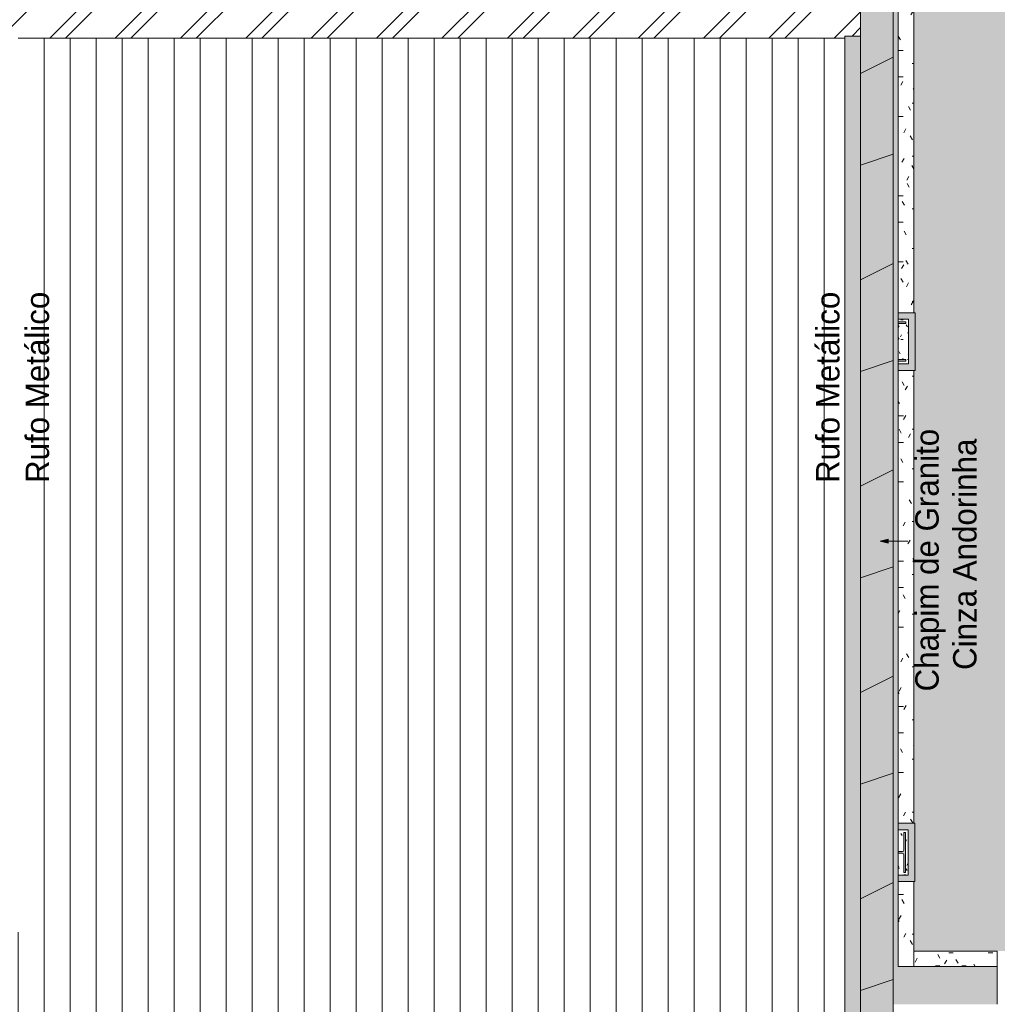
# Model space of a CAD drawing. Header units: millimetres. Extents: x -62808 to 71352, y -27667 to 33271.
# Tile 58 of 71: x 16812 to 24332, y 20673 to 28248. Entities that reach past the tile are written whole.
import ezdxf

# ---------------------------------------------------------------- set-up
doc = ezdxf.new("R2010")
doc.units = ezdxf.units.MM
for name, color, linetype, lineweight in [('A-FLOR', 192, 'Continuous', 18), ('A-FLOR-PATT', 8, 'Continuous', 18), ('A-ROOF', 132, 'Continuous', 9), ('A-ROOF-OTLN', 132, 'Continuous', 9), ('A-ROOF-PATT', 132, 'Continuous', 9), ('A-WALL', 113, 'Continuous', 18), ('A-WALL-PATT', 111, 'Continuous', 18), ('G-ANNO-TEXT', 231, 'Continuous', 9), ('S-COLS', 52, 'Continuous', 9)]:
    doc.layers.add(name, color=color, linetype=linetype, lineweight=lineweight)
doc.styles.add('Century Gothic', font='GOTHIC.TTF', dxfattribs={"height": 180})
pattern_1 = [(0, (0, 0), (812.8, 203.2), [33.528, -576.072, 33.528, -576.072, -3251.2]), (0, (0, 0), (812.8, 203.2), [-1219.2, 33.528, -1185.672, 33.528, -576.072, -1422.4]), (0, (0, 0), (812.8, 203.2), [-3048, 33.528, -372.872, 33.528, -982.472]), (120, (304.8, 101.6), (-582.37636, 602.30545), [33.528, -576.072, 33.528, -576.072, -3251.2]), (120, (304.8, 101.6), (-582.37636, 602.30545), [-1219.2, 33.528, -1185.672, 33.528, -576.072, -1422.4]), (120, (304.8, 101.6), (-582.37636, 602.30545), [-3048, 33.528, -372.872, 33.528, -982.472]), (240, (406.4, 508), (-230.42364, -805.50545), [33.528, -576.072, 33.528, -576.072, -3251.2]), (240, (406.4, 508), (-230.42364, -805.50545), [-1219.2, 33.528, -1185.672, 33.528, -576.072, -1422.4]), (240, (406.4, 508), (-230.42364, -805.50545), [-3048, 33.528, -372.872, 33.528, -982.472])]

# ---------------------------------------------------------------- blocks, each defined once
blk = doc.blocks.new('CHAPIM4 - CHAPIM-5294427-PLANTA DE IMPERMEABILIZAÇÃO - COBERTURA')
at = {"layer": 'A-ROOF-PATT', "lineweight": 5}
h = blk.add_hatch(dxfattribs=at)
h.set_pattern_fill('FP_5', color=31, style=0, pattern_type=2)
h.set_pattern_definition(pattern_1)
h.paths.add_polyline_path([(21220.7, 7726.9), (23530.5, 7726.9), (23530.5, 29831.9), (-58154.5, 29831.9), (-58154.5, 7726.9), (20709.8, 7726.9)])
h.paths.add_polyline_path([(-39065.3, 7976.9), (-57904.5, 7976.9), (-57904.5, 29581.9), (23280.5, 29581.9), (23280.5, 7976.9), (-38554.4, 7976.9)])
h = blk.add_hatch(dxfattribs=at)
h.set_pattern_fill('FP_18', color=31, style=0, pattern_type=2)
h.set_pattern_definition([(216.87, (635, 1587.5), (4762.4943, 3175.0085), [793.75, -7143.75]), (206.565, (1587.5, 1111.25), (-1587.5015, -1587.499), [1774.88, -1774.88]), (198.435, (1587.5, 317.5), (-3174.9975, -1587.503), [1004.024, -4016.092])])
h.paths.add_polyline_path([(21220.7, 7726.9), (23530.5, 7726.9), (23530.5, 29831.9), (-58154.5, 29831.9), (-58154.5, 7726.9), (20709.8, 7726.9)])
h.paths.add_polyline_path([(-39065.3, 7976.9), (-57904.5, 7976.9), (-57904.5, 29581.9), (23280.5, 29581.9), (23280.5, 7976.9), (-38554.4, 7976.9)])
at = {"layer": 'A-ROOF-OTLN', "color": 130, "lineweight": 5}
for p, q in [((23530.5, 29831.9), (23530.5, 7726.9)), ((23280.5, 7976.9), (23280.5, 29581.9))]:
    blk.add_line(p, q, dxfattribs=at)
blk = doc.blocks.new('FX-PNC-PILAR-TP34 - FX-PNC-PILAR-TP01-5759676-PLANTA DE IMPERMEABILIZAÇÃO - COBERTURA')
at = {"layer": 'S-COLS', "lineweight": 5}
h = blk.add_hatch(dxfattribs=at)
h.set_pattern_fill('FP_48', color=256, style=0, pattern_type=2)
h.set_pattern_definition([(270, (-32788.94, 29930.453), (50.8, -203.2), [16.764, -135.636, 16.764, -948.436]), (270, (-32788.94, 29930.453), (50.8, -203.2), [-169.164, -135.636, 16.764, -288.036, -508]), (270, (-32788.94, 29930.453), (50.8, -203.2), [-609.6, 16.764, -135.636, 16.764, -338.836]), (270, (-32788.94, 29930.453), (50.8, -203.2), [-778.764, -84.836, 16.764, -237.236]), (30, (-32763.54, 29854.253), (150.57636, 145.59409), [16.764, -135.636, 16.764, -135.636, -812.8]), (30, (-32763.54, 29854.253), (150.57636, 145.59409), [-304.8, 16.764, -288.036, 16.764, -135.636, -355.6]), (30, (-32763.54, 29854.253), (150.57636, 145.59409), [-762, 16.764, -84.836, 16.764, -237.236]), (150, (-32661.94, 29828.853), (-201.37636, 57.60591), [16.764, -135.636, 16.764, -948.436]), (150, (-32661.94, 29828.853), (-201.37636, 57.60591), [-169.164, -135.636, 16.764, -288.036, -508]), (150, (-32661.94, 29828.853), (-201.37636, 57.60591), [-609.6, 16.764, -135.636, 16.764, -338.836]), (150, (-32661.94, 29828.853), (-201.37636, 57.60591), [-778.764, -84.836, 16.764, -237.236])])
h.paths.add_polyline_path([(-11121.5, 6360), (-11121.5, 6283.5), (-10773.5, 6283.5), (-10773.5, 6360), (-10940.9, 6360), (-10940.5, 6326.3), (-10939.2, 6323.2), (-10934.4, 6318.4), (-10927.8, 6316.6), (-10793.5, 6316.6), (-10793.5, 6303.5), (-11101.5, 6303.5), (-11101.5, 6316.6), (-10967.1, 6316.6), (-10959, 6320), (-10955.8, 6323.2), (-10954, 6329.7), (-10954, 6360), (-10979.4, 6360)])
at = {"layer": 'S-COLS', "color": 130, "lineweight": 5}
for p, q in [((-11101.5, 6303.5), (-11101.5, 6316.6)), ((-11101.5, 6316.6), (-10967.1, 6316.6)), ((-10793.5, 6303.5), (-11101.5, 6303.5)), ((-10954, 6329.7), (-10954, 6360)), ((-10940.9, 6360), (-10940.9, 6329.7)), ((-10927.8, 6316.6), (-10793.5, 6316.6)), ((-10793.5, 6316.6), (-10793.5, 6303.5))]:
    blk.add_line(p, q, dxfattribs=at)
for centre, start, end in [((-10967.1, 6329.7), 270, 0), ((-10927.8, 6329.7), 180, 270)]:
    blk.add_arc(centre, 13.1, start, end, dxfattribs=at)
blk = doc.blocks.new('FX-PNC-PILAR-TP39 - FX-PNC-PILAR-TP01-5759816-PLANTA DE IMPERMEABILIZAÇÃO - COBERTURA')
at = {"layer": 'S-COLS', "lineweight": 5}
h = blk.add_hatch(dxfattribs=at)
h.set_pattern_fill('FP_52', color=256, style=0, pattern_type=2)
h.set_pattern_definition([(180, (12527.956, 32226.58), (-203.2, -50.8), [16.764, -135.636, 16.764, -135.636, -812.8]), (180, (12527.956, 32226.58), (-203.2, -50.8), [-304.8, 16.764, -288.036, 16.764, -135.636, -355.6]), (180, (12527.956, 32226.58), (-203.2, -50.8), [-762, 16.764, -84.836, 16.764, -237.236]), (300, (12451.756, 32201.18), (145.59409, -150.57636), [16.764, -135.636, 16.764, -135.636, -812.8]), (300, (12451.756, 32201.18), (145.59409, -150.57636), [-304.8, 16.764, -288.036, 16.764, -135.636, -355.6]), (300, (12451.756, 32201.18), (145.59409, -150.57636), [-762, 16.764, -84.836, 16.764, -237.236]), (60, (12426.356, 32099.58), (57.60591, 201.37636), [16.764, -135.636, 16.764, -135.636, -812.8]), (60, (12426.356, 32099.58), (57.60591, 201.37636), [-304.8, 16.764, -288.036, 16.764, -135.636, -355.6]), (60, (12426.356, 32099.58), (57.60591, 201.37636), [-762, 16.764, -84.836, 16.764, -237.236])])
h.paths.add_polyline_path([(-11101.5, 6626.5), (-11121.5, 6626.5), (-11121.5, 6283.5), (-11042.5, 6283.5), (-11042.5, 6303.5), (-11101.5, 6303.5), (-11101.5, 6316.6), (-11042.5, 6316.6), (-11042.5, 6593.4), (-11101.5, 6593.4), (-11101.5, 6606.5), (-11042.5, 6606.5), (-11042.5, 6626.5)])
at = {"layer": 'S-COLS', "color": 130, "lineweight": 5}
for p, q in [((-11101.5, 6593.4), (-11101.5, 6606.5)), ((-11101.5, 6606.5), (-11042.5, 6606.5)), ((-11042.5, 6593.4), (-11101.5, 6593.4)), ((-11101.5, 6303.5), (-11101.5, 6316.6)), ((-11101.5, 6316.6), (-11042.5, 6316.6)), ((-11042.5, 6303.5), (-11101.5, 6303.5))]:
    blk.add_line(p, q, dxfattribs=at)
blk = doc.blocks.new('FX_PREENCHIMENTO17 - FX_PREENCHIMENTO-5977124-PLANTA DE IMPERMEABILIZAÇÃO - COBERTURA')
at = {"layer": 'A-WALL-PATT', "lineweight": 5}
h = blk.add_hatch(dxfattribs=at)
h.set_pattern_fill('FP_85', color=31, style=0, pattern_type=2)
h.set_pattern_definition([(180, (36673.14, -4041.52), (-406.4, -101.6), [33.528, -271.272, 33.528, -1896.872]), (180, (36673.14, -4041.52), (-406.4, -101.6), [-338.328, -271.272, 33.528, -576.072, -1016]), (180, (36673.14, -4041.52), (-406.4, -101.6), [-1219.2, 33.528, -271.272, 33.528, -677.672]), (180, (36673.14, -4041.52), (-406.4, -101.6), [-1557.528, -169.672, 33.528, -474.472]), (300, (36520.74, -4092.32), (291.18818, -301.15272), [33.528, -271.272, 33.528, -1896.872]), (300, (36520.74, -4092.32), (291.18818, -301.15272), [-338.328, -271.272, 33.528, -576.072, -1016]), (300, (36520.74, -4092.32), (291.18818, -301.15272), [-1219.2, 33.528, -271.272, 33.528, -677.672]), (300, (36520.74, -4092.32), (291.18818, -301.15272), [-1557.528, -169.672, 33.528, -474.472]), (60, (36469.94, -4295.52), (115.21182, 402.75272), [33.528, -271.272, 33.528, -271.272, -1625.6]), (60, (36469.94, -4295.52), (115.21182, 402.75272), [-609.6, 33.528, -576.072, 33.528, -271.272, -711.2]), (60, (36469.94, -4295.52), (115.21182, 402.75272), [-1524, 33.528, -169.672, 33.528, -474.472])])
h.paths.add_polyline_path([(13102.7, -25004.1), (12983.2, -25004.1), (12983.2, -25659), (13102.7, -25659), (13102.7, -25153.4)])
at = {"layer": 'A-WALL', "color": 90, "lineweight": 5}
blk.add_line((12983.2, -25659), (12983.2, -25004.1), dxfattribs=at)
blk = doc.blocks.new('FX_PREENCHIMENTO18 - FX_PREENCHIMENTO-5977156-PLANTA DE IMPERMEABILIZAÇÃO - COBERTURA')
at = {"layer": 'A-WALL-PATT', "lineweight": 5}
h = blk.add_hatch(dxfattribs=at)
h.set_pattern_fill('FP_86', color=31, style=0, pattern_type=2)
h.set_pattern_definition([(180, (36673.2, -2745.42), (-406.4, -101.6), [33.528, -271.272, 33.528, -1896.872]), (180, (36673.2, -2745.42), (-406.4, -101.6), [-338.328, -271.272, 33.528, -576.072, -1016]), (180, (36673.2, -2745.42), (-406.4, -101.6), [-1219.2, 33.528, -271.272, 33.528, -677.672]), (180, (36673.2, -2745.42), (-406.4, -101.6), [-1557.528, -169.672, 33.528, -474.472]), (300, (36520.8, -2796.22), (291.18818, -301.15272), [33.528, -271.272, 33.528, -1896.872]), (300, (36520.8, -2796.22), (291.18818, -301.15272), [-338.328, -271.272, 33.528, -576.072, -1016]), (300, (36520.8, -2796.22), (291.18818, -301.15272), [-1219.2, 33.528, -271.272, 33.528, -677.672]), (300, (36520.8, -2796.22), (291.18818, -301.15272), [-1557.528, -169.672, 33.528, -474.472]), (60, (36470, -2999.42), (115.21182, 402.75272), [33.528, -271.272, 33.528, -271.272, -1625.6]), (60, (36470, -2999.42), (115.21182, 402.75272), [-609.6, 33.528, -576.072, 33.528, -271.272, -711.2]), (60, (36470, -2999.42), (115.21182, 402.75272), [-1524, 33.528, -169.672, 33.528, -474.472])])
h.paths.add_polyline_path([(13102.7, -24810.9), (12983.2, -24810.9), (12983.2, -28295.5), (13102.7, -28295.2), (13102.7, -25006)])
at = {"layer": 'A-WALL', "color": 90, "lineweight": 5}
blk.add_line((12983.2, -28295.5), (12983.2, -24810.9), dxfattribs=at)
blk = doc.blocks.new('FX_PREENCHIMENTO19 - FX_PREENCHIMENTO-5977188-PLANTA DE IMPERMEABILIZAÇÃO - COBERTURA')
at = {"layer": 'A-WALL-PATT', "lineweight": 5}
h = blk.add_hatch(dxfattribs=at)
h.set_pattern_fill('FP_87', color=31, style=0, pattern_type=2)
h.set_pattern_definition([(180, (36673.43, 1148.13), (-406.4, -101.6), [33.528, -271.272, 33.528, -271.272, -1625.6]), (180, (36673.43, 1148.13), (-406.4, -101.6), [-609.6, 33.528, -576.072, 33.528, -271.272, -711.2]), (180, (36673.43, 1148.13), (-406.4, -101.6), [-1524, 33.528, -169.672, 33.528, -474.472]), (300, (36521.03, 1097.33), (291.18818, -301.15272), [33.528, -271.272, 33.528, -271.272, -1625.6]), (300, (36521.03, 1097.33), (291.18818, -301.15272), [-609.6, 33.528, -576.072, 33.528, -271.272, -711.2]), (300, (36521.03, 1097.33), (291.18818, -301.15272), [-1524, 33.528, -169.672, 33.528, -474.472]), (60, (36470.23, 894.13), (115.21182, 402.75272), [33.528, -271.272, 33.528, -271.272, -1625.6]), (60, (36470.23, 894.13), (115.21182, 402.75272), [-609.6, 33.528, -576.072, 33.528, -271.272, -711.2]), (60, (36470.23, 894.13), (115.21182, 402.75272), [-1524, 33.528, -169.672, 33.528, -474.472])])
h.paths.add_polyline_path([(13102.7, -24845), (12983.2, -24845), (12983.2, -28332.1), (13102.7, -28332.1), (13102.7, -24941.4)])
at = {"layer": 'A-WALL', "color": 90, "lineweight": 5}
for p, q in [((12983.2, -28332.1), (12983.2, -24845)), ((13102.7, -24845), (13102.7, -28332.1))]:
    blk.add_line(p, q, dxfattribs=at)
blk = doc.blocks.new('FX_PREENCHIMENTO27 - FX_PREENCHIMENTO-5978822-PLANTA DE IMPERMEABILIZAÇÃO - COBERTURA')
at = {"layer": 'A-WALL-PATT', "lineweight": 5}
h = blk.add_hatch(dxfattribs=at)
h.set_pattern_fill('FP_90', color=31, style=0, pattern_type=2)
h.set_pattern_definition([(180, (28873.99, 86829.98), (-406.4, -101.6), [33.528, -271.272, 33.528, -1896.872]), (180, (28873.99, 86829.98), (-406.4, -101.6), [-338.328, -271.272, 33.528, -576.072, -1016]), (180, (28873.99, 86829.98), (-406.4, -101.6), [-1219.2, 33.528, -271.272, 33.528, -677.672]), (180, (28873.99, 86829.98), (-406.4, -101.6), [-1557.528, -169.672, 33.528, -474.472]), (300, (28721.59, 86779.18), (291.18818, -301.15272), [33.528, -271.272, 33.528, -1896.872]), (300, (28721.59, 86779.18), (291.18818, -301.15272), [-338.328, -271.272, 33.528, -576.072, -1016]), (300, (28721.59, 86779.18), (291.18818, -301.15272), [-1219.2, 33.528, -271.272, 33.528, -677.672]), (300, (28721.59, 86779.18), (291.18818, -301.15272), [-1557.528, -169.672, 33.528, -474.472]), (60, (28670.79, 86575.98), (115.21182, 402.75272), [33.528, -271.272, 33.528, -271.272, -1625.6]), (60, (28670.79, 86575.98), (115.21182, 402.75272), [-609.6, 33.528, -576.072, 33.528, -271.272, -711.2]), (60, (28670.79, 86575.98), (115.21182, 402.75272), [-1524, 33.528, -169.672, 33.528, -474.472])])
h.paths.add_polyline_path([(4541.9, 65867), (4541.9, 65747.5), (5184, 65747.5), (5184, 65867), (4587.9, 65867)])
at = {"layer": 'A-WALL', "color": 90, "lineweight": 5}
for p, q in [((4541.9, 65747.5), (4541.9, 65867)), ((4541.9, 65867), (5184, 65867)), ((5184, 65867), (5184, 65747.5)), ((5184, 65747.5), (4541.9, 65747.5))]:
    blk.add_line(p, q, dxfattribs=at)
blk = doc.blocks.new('BE-PMSa-MOD-ARQ-ESCOLA-EX-000-R_0056_rvt-1-PLANTA DE IMPERMEABILIZAÇÃO - COBERTURA')
at = {"layer": 'A-FLOR-PATT', "lineweight": 5}
h = blk.add_hatch(dxfattribs=at)
h.set_pattern_fill('FP_5', color=55, style=0, pattern_type=2)
h.set_pattern_definition(pattern_1)
h.paths.add_polyline_path([(13460.1, -26066.5), (13457.1, -26067.3), (13457.2, -26068.6), (13459.3, -26067)])
h.paths.add_polyline_path([(13460.1, -26066.5), (13461.1, -26066.3), (13460.1, -26066.3)])
h.paths.add_polyline_path([(13462.1, -26077.7), (13461.2, -26068.6), (13460.1, -26068.7), (13440.7, -26069.8), (13437.8, -26071), (13424.9, -26075.4), (13407.8, -26074.5), (13393.8, -26068.4), (13383, -26058.3), (13376.1, -26045.3), (13373.8, -26031.8), (13377.8, -26014.2), (13385.6, -26002.1), (13398.3, -25992.6), (13411.2, -25988.2), (13427.8, -25988.9), (13446.8, -25995), (13457.1, -25995), (13457.1, -25996.6), (13460.5, -25996.4), (13462.1, -25992.6), (13462.1, -25239.5), (14722.1, -25239.5), (14722.1, -25229.6), (14827.1, -25229.6), (14827.1, -25239.5), (14887.1, -25239.5), (14887.1, -25229.6), (14992.1, -25229.6), (14992.1, -25239.5), (16012.1, -25239.5), (16012.1, -24291.6), (21382.1, -24291.6), (21382.1, -24336.6), (23166, -24336.6), (23166.9, -24256.6), (23246, -24256.6), (23246, -23478.9), (23061.5, -23478.9), (23061.5, -23525.1), (22724.5, -23525.1), (22724.5, -23477.4), (15608.6, -23477.4), (15608.6, -23525.1), (15271.6, -23525.1), (15271.6, -23477.4), (12114, -23477.4), (12114, -23525.1), (11777, -23525.1), (11777, -23477.4), (8062.7, -23477.4), (8062.7, -25970.2), (13461.5, -26077.7)])
h.paths.add_polyline_path([(13460.1, -25997.1), (13457.1, -25994.9), (13460.1, -25995), (13460.1, -25996.6)])
h.paths.add_polyline_path([(8823, -24648.9), (8825.5, -24646.9), (8823, -24646.1), (8820.8, -24647.4)])
h.paths.add_polyline_path([(8825.5, -24616.6), (8821.8, -24617.8), (8823, -24619), (8824.3, -24617.8)])
h.paths.add_polyline_path([(8820.5, -24566.6), (8824.3, -24565.5), (8823, -24564.3), (8821.8, -24565.5)])
h.paths.add_polyline_path([(8823, -24561.9), (8826.6, -24566.6), (8826.6, -24565.8), (8824.3, -24563.2)])
h.paths.add_polyline_path([(8818.7, -24566.6), (8820.5, -24566.6), (8820.5, -24564.7), (8819.5, -24565.8)])
h.paths.add_polyline_path([(8823, -24648.9), (8818.6, -24647.1), (8819.1, -24646.3), (8819.5, -24645.7), (8818.1, -24636.3), (8818.8, -24621.4), (8818.6, -24616.6), (8818, -24616.6), (8818.7, -24536.4), (8825.5, -24536), (8827.7, -24537.1), (8828, -24544.5), (8827.4, -24551.6), (8827.9, -24561), (8828, -24566.6), (8827.4, -24616.6), (8826.6, -24616.6), (8828, -24632.2), (8827.1, -24643.9), (8827.4, -24646.1), (8824.3, -24648.4)])
h.paths.add_polyline_path([(12291.9, -24530.6), (12227.7, -24523.6), (12165.9, -24504.9), (12108.5, -24475.1), (12057.6, -24435.4), (12014.9, -24386.9), (11981.8, -24331.5), (11959.5, -24270.9), (11948.7, -24207.2), (11949.7, -24142.6), (11962.7, -24079.3), (11987, -24019.5), (12024.6, -23962.3), (12066.2, -23918.1), (12118.3, -23880.1), (12176.6, -23852.2), (12239, -23835.6), (12303.4, -23830.7), (12367.6, -23837.7), (12429.5, -23856.4), (12486.8, -23886.1), (12537.7, -23925.9), (12580.4, -23974.4), (12613.5, -24029.8), (12635.8, -24090.4), (12646.7, -24154.1), (12645.6, -24218.7), (12632.7, -24282), (12608.4, -24341.8), (12573.5, -24396.1), (12529.2, -24443.2), (12477, -24481.2), (12418.7, -24509.1), (12356.3, -24525.7)])
h.paths.add_polyline_path([(26101.7, 635), (26101.7, 636.9), (26141.7, 636.9), (26141.7, 635), (28547.7, 635), (28547.7, 4297.9), (28630.2, 4297.9), (28630.2, 4377.9), (28710.2, 4377.9), (28710.2, 4297.9), (28720.3, 4297.9), (28720.3, 6471.8), (28677.3, 6471.8), (28677.3, 6457.9), (28710.2, 6457.9), (28710.2, 6377.9), (28630.2, 6377.9), (28630.2, 6457.9), (28617.3, 6457.9), (28617.3, 6471.8), (28570.3, 6471.8), (28570.3, 10457.9), (28083, 10457.9), (28083, 6367.9), (28520.2, 6367.9), (28520.2, 6327.9), (28083, 6327.9), (28083, 4427.9), (28520.2, 4427.9), (28520.2, 4387.9), (28083, 4387.9), (28083, 672.4), (24332.1, 672.4), (24332.1, 636.9), (24372.1, 636.9), (24372.1, 635), (24383.3, 635)])
h.paths.add_polyline_path([(23583, 878.9), (24332.1, 878.9), (24332.1, 924.9), (23583, 924.9), (23583, 901.7)])
h.paths.add_polyline_path([(24286.1, 10566.9), (25152.1, 10566.9), (25152.1, 31473.9), (23531, 31473.9), (23531, 31466.9), (23511, 31466.9), (23511, 31449), (23502, 31450.1), (23502, 31466.9), (23471, 31466.9), (23471, 31473.9), (9940.5, 31473.9), (9940.5, 30838.5), (12070.5, 30838.5), (12070.5, 30002.4), (15395.5, 30002.4), (15395.5, 30655.3), (15398, 30655.3), (15398, 30838.5), (23442, 30838.5), (23442, 30843), (23522, 30843), (23523.1, 30838.5), (23570.5, 30838.5), (23570.5, 30838.5), (23690, 30838.5), (23690, 29928.5), (23699.5, 29928.5), (23699.5, 29480.2), (23690.2, 29480.2), (23690.2, 25993.1), (23699.5, 25993.1), (23699.5, 25550.1), (23690, 25550.1), (23690, 22065.4), (23697, 22065.4), (23697, 21617.4), (23689.9, 21617.4), (23689.9, 20962.6), (24332.1, 20962.6), (24332.1, 16490.3), (23690, 16490.3), (23690, 15685.9), (23697, 15685.9), (23697, 15237.9), (23690, 15237.9), (23690, 11830.9), (23699.5, 11830.9), (23699.5, 11387.9), (23689.9, 11387.9), (23689.9, 10566.9), (23775.2, 10566.9)])
h.paths.add_polyline_path([(24336.6, 16490.3), (24332.1, 16490.3), (24332.1, 17018.7), (24451.6, 17018.7), (24451.6, 16490.3), (24365.3, 16490.3)])
h.paths.add_polyline_path([(24332.1, 20553.1), (24332.1, 21082.5), (24451.6, 21082.4), (24451.6, 20553.1), (24336.6, 20553.1)])
h.paths.add_polyline_path([(24332.1, 20962.9), (23689.9, 20962.9), (23689.9, 21082.4), (24332.1, 21082.4), (24332.1, 20967.4)])
h.paths.add_polyline_path([(23570.5, 22065.4), (23570.5, 22066.3), (23570.5, 22066.3)])
h.paths.add_polyline_path([(23570.5, 25993.1), (23570.7, 25993.1), (23570.5, 26089.5)])
h.paths.add_polyline_path([(23570.5, 29873.2), (23649.5, 29873.2), (23649.5, 29878.5), (23570.5, 29878.5)])
h.paths.add_polyline_path([(13731.7, 31038.4), (13734.2, 31036), (13735.5, 31038.4), (13732.9, 31038.4)])
h.paths.add_polyline_path([(13729.9, 31038.4), (13732.9, 31036.1), (13730.7, 31038.4)])
h.paths.add_polyline_path([(13731.7, 31088.4), (13735.5, 31089.5), (13734.2, 31090.7), (13732.9, 31089.5)])
h.paths.add_polyline_path([(13730.7, 31088.4), (13731.7, 31088.4), (13731.7, 31089.7)])
h.paths.add_polyline_path([(13734.2, 31120.6), (13731.7, 31118.6), (13736.1, 31118.4), (13736, 31119.4), (13734.7, 31120.3)])
h.paths.add_polyline_path([(13738.5, 31038.4), (13736.7, 31038.4), (13736.7, 31036.4), (13737.7, 31037.5)])
h.paths.add_polyline_path([(13734.2, 31007.2), (13729.6, 31008.9), (13729.2, 31016.3), (13729.9, 31023.3), (13729.4, 31032.7), (13729.2, 31038.4), (13729.9, 31088.4), (13730.7, 31088.4), (13729.3, 31103.9), (13730.2, 31115.6), (13729.9, 31117.8), (13735.5, 31120.2), (13738.5, 31119.1), (13737.7, 31118.3), (13737.7, 31117.4), (13739.1, 31108.4), (13738.5, 31093.1), (13738.7, 31088.4), (13739.2, 31088.4), (13738.5, 31008.1), (13735.5, 31007.4)])
at = {"layer": 'A-ROOF-OTLN', "lineweight": 5}
blk.add_hatch(color=254, dxfattribs=at).paths.add_polyline_path([(23264.3, 19119.9), (23280.5, 19119.9), (23280.5, 28121.9), (23160.5, 28121.9), (23160.5, 19119.9)])
at = {"layer": 'A-ROOF-PATT', "lineweight": 5}
h = blk.add_hatch(dxfattribs=at)
h.set_pattern_fill('FP_7', color=31, style=0, pattern_type=2)
h.set_pattern_definition([(270, (0, 313.11), (200, 1e-14), [])])
h.paths.add_polyline_path([(-28907, 19119.9), (23160.5, 19119.9), (23160.5, 28106.9), (16800.5, 28106.9), (16800.5, 21228.1), (10665.5, 21228.3), (10665.5, 28106.9), (-5964.5, 28106.9), (-5964.5, 21228.1), (-12094.5, 21228.3), (-12094.5, 28106.9), (-17454.5, 28106.9), (-17454.5, 21228.1), (-23589.5, 21228.3), (-23589.5, 28106.4), (-28907, 28106.4), (-28907, 19197.4)])
h.paths.add_polyline_path([(2189.8, 24557.7), (1405.3, 24558), (1805, 24957.7), (2205, 24557.7)])
h.paths.add_polyline_path([(1214.9, 24809.2), (1196.6, 24812.6), (1184.1, 24818.5), (1171.6, 24829.6), (1164.1, 24840.4), (1159.2, 24852.8), (1157.8, 24869.7), (1159.7, 24882.5), (1166.7, 24897.6), (1177.7, 24910.1), (1188.6, 24917.6), (1201, 24922.4), (1217.9, 24923.8), (1231.8, 24921.4), (1245.7, 24914.9), (1258.2, 24903.9), (1266.2, 24891.8), (1270.6, 24880.7), (1272, 24863.8), (1270.1, 24850.9), (1263.1, 24835.9), (1252.1, 24823.4), (1240.6, 24815.7), (1227.8, 24810.9), (1216.4, 24809.4)])
at = {"layer": 'A-WALL', "lineweight": 5}
h = blk.add_hatch(color=254, dxfattribs=at)
h.paths.add_polyline_path([(23530.5, 7759.3), (23570.5, 7759.3), (23570.5, 16899.4), (23530.5, 16898.2), (23530.5, 8093.5)])
h.paths.add_polyline_path([(23570.5, 20672.6), (23570.5, 29881.9), (23400.5, 29881.9), (23401.4, 29831.9), (23530.5, 29831.9), (23530.5, 20672.6)])
for points in [[(23629.5, 25943.1), (23699.5, 25943.1), (23699.5, 25993.1), (23570.5, 25993.1), (23570.5, 25943.1)], [(23699.5, 25600.1), (23699.5, 25943.1), (23649.5, 25943.1), (23649.5, 25600.1)], [(23699.5, 25550.1), (23699.5, 25600.1), (23570.5, 25600.1), (23570.5, 25550.1), (23690, 25550.1)], [(23570.5, 22015.4), (23697, 22015.4), (23697, 22065.4), (23570.5, 22065.4)], [(23647, 21667.4), (23697, 21667.4), (23697, 22015.4), (23647, 22015.4), (23647, 21834.9)], [(23697, 21617.4), (23697, 21667.4), (23570.5, 21667.4), (23570.5, 21617.4), (23689.9, 21617.4)], [(23570.5, 20672.6), (24332.1, 20672.6), (24332.1, 20962.6), (23570.5, 20962.6), (23570.5, 20729)]]:
    blk.add_hatch(color=254, dxfattribs=at).paths.add_polyline_path(points)
at = {"layer": 'S-COLS', "lineweight": 5}
h = blk.add_hatch(color=254, dxfattribs=at)
h.paths.add_polyline_path([(23570.5, 25620.1), (23629.5, 25620.1), (23629.5, 25633.2), (23570.5, 25633.2), (23570.5, 25624.5)])
h.paths.add_polyline_path([(23629.5, 25910), (23628.6, 25923.1), (23570.5, 25923.1), (23570.5, 25910), (23616.4, 25910)])
blk.add_hatch(color=254, dxfattribs=at).paths.add_polyline_path([(23613.9, 21687.4), (23627, 21687.4), (23627, 21995.4), (23613.9, 21995.4), (23613.9, 21861.1), (23610.8, 21853.2), (23605.9, 21849.2), (23600.8, 21848), (23570.5, 21848), (23570.5, 21834.9), (23604.1, 21834.4), (23607.3, 21833.1), (23612.1, 21828.3), (23613.9, 21821.8)])
at = {"layer": 'A-ROOF-OTLN', "color": 130, "lineweight": 5}
blk.add_line((23160.5, 28106.9), (23160.5, 19119.9), dxfattribs=at)
at = {"layer": 'A-WALL', "color": 90, "lineweight": 5}
for p, q in [((23570.5, 29881.9), (23570.5, 20962.6)), ((23570.5, 25993.1), (23699.5, 25993.1)), ((23699.5, 25943.1), (23699.5, 25993.1)), ((23649.5, 25943.1), (23570.5, 25943.1)), ((23649.5, 25600.1), (23649.5, 25943.1)), ((23699.5, 25943.1), (23699.5, 25600.1)), ((23570.5, 25600.1), (23649.5, 25600.1)), ((23699.5, 25550.1), (23570.5, 25550.1)), ((23699.5, 25550.1), (23699.5, 25600.1)), ((23570.5, 22065.4), (23697, 22065.4)), ((23697, 22015.4), (23697, 22065.4)), ((23647, 22015.4), (23570.5, 22015.4)), ((23647, 21667.4), (23647, 22015.4)), ((23697, 22015.4), (23697, 21667.4)), ((23570.5, 21667.4), (23647, 21667.4)), ((23697, 21617.4), (23697, 21667.4)), ((23697, 21617.4), (23570.5, 21617.4)), ((23570.5, 20962.6), (24332.1, 20962.6)), ((24332.1, 20962.6), (24332.1, 20672.6))]:
    blk.add_line(p, q, dxfattribs=at)
at = {"layer": 'S-COLS', "color": 130, "lineweight": 5}
for p, q in [((23570.5, 25923.1), (23629.5, 25923.1)), ((23629.5, 25910), (23570.5, 25910)), ((23629.5, 25923.1), (23629.5, 25910)), ((23570.5, 25633.2), (23629.5, 25633.2)), ((23629.5, 25620.1), (23570.5, 25620.1)), ((23629.5, 25633.2), (23629.5, 25620.1)), ((23613.9, 21995.4), (23627, 21995.4)), ((23613.9, 21861.1), (23613.9, 21995.4)), ((23627, 21995.4), (23627, 21687.4)), ((23570.5, 21848), (23600.8, 21848)), ((23600.8, 21834.9), (23570.5, 21834.9)), ((23613.9, 21687.4), (23613.9, 21821.8)), ((23627, 21687.4), (23613.9, 21687.4))]:
    blk.add_line(p, q, dxfattribs=at)
for centre, start, end in [((23600.8, 21861.1), 270, 0), ((23600.8, 21821.8), 0, 90)]:
    blk.add_arc(centre, 13.1, start, end, dxfattribs=at)
at = {"layer": 'A-ROOF', "color": 90, "lineweight": 5}
blk.add_blockref('CHAPIM4 - CHAPIM-5294427-PLANTA DE IMPERMEABILIZAÇÃO - COBERTURA', (0, 0), dxfattribs=at)
at = {"layer": 'A-WALL', "color": 90, "lineweight": 5, "rotation": 180}
for name, p in [('FX_PREENCHIMENTO19 - FX_PREENCHIMENTO-5977188-PLANTA DE IMPERMEABILIZAÇÃO - COBERTURA', (36673.4, 1148.1)), ('FX_PREENCHIMENTO18 - FX_PREENCHIMENTO-5977156-PLANTA DE IMPERMEABILIZAÇÃO - COBERTURA', (36673.2, -2745.4)), ('FX_PREENCHIMENTO17 - FX_PREENCHIMENTO-5977124-PLANTA DE IMPERMEABILIZAÇÃO - COBERTURA', (36673.1, -4041.5)), ('FX_PREENCHIMENTO27 - FX_PREENCHIMENTO-5978822-PLANTA DE IMPERMEABILIZAÇÃO - COBERTURA', (28874, 86830))]:
    blk.add_blockref(name, p, dxfattribs=at)
at = {"layer": 'S-COLS', "color": 90, "lineweight": 5}
for name, p, rotation in [('FX-PNC-PILAR-TP39 - FX-PNC-PILAR-TP01-5759816-PLANTA DE IMPERMEABILIZAÇÃO - COBERTURA', (12528, 32226.6), 180), ('FX-PNC-PILAR-TP34 - FX-PNC-PILAR-TP01-5759676-PLANTA DE IMPERMEABILIZAÇÃO - COBERTURA', (29930.5, 32788.9), 90)]:
    blk.add_blockref(name, p, dxfattribs=dict(at, rotation=rotation))

msp = doc.modelspace()

# ---------------------------------------------------------------- hatches: boundary and pattern name
at = {"layer": 'A-FLOR'}
h = msp.add_hatch(dxfattribs=at)
h.set_pattern_fill('FP_1', color=5, style=0, pattern_type=2)
h.set_pattern_definition([(45, (0, 0), (-251.4472, 251.4472), []), (45, (0, 381), (-251.4472, 251.4472), [])])
h.paths.add_polyline_path([(10905.45, 21467.33), (16560.45, 21467.33), (16560.45, 28121.882), (16800.45, 28121.882), (16800.45, 28106.882), (23160.45, 28106.882), (23160.45, 28121.882), (23280.45, 28121.882), (23280.45, 29581.882), (19654.453, 29581.882), (19654.453, 29530.223), (19306.453, 29530.223), (19306.453, 29581.882), (15670.45, 29581.882), (15670.45, 29106.882), (15606.202, 29106.882), (15606.202, 25348.723), (15635.453, 25348.723), (15635.453, 25054.723), (15605.45, 25054.723), (15605.45, 22421.882), (11860.45, 22421.882), (11860.45, 25054.723), (11830.453, 25054.723), (11830.453, 25348.723), (11860.45, 25348.723), (11860.45, 29101.882), (11795.45, 29101.882), (11795.45, 29581.882), (4145.453, 29581.882), (4145.453, 29554.723), (3905.45, 29554.723), (3905.45, 29509.723), (3800.453, 29509.723), (3800.453, 29581.882), (934.453, 29581.469), (934.453, 29485.223), (805.45, 29485.223), (805.45, 29530.223), (541.453, 29530.223), (541.453, 29581.882), (-3108.047, 29581.882), (-3108.047, 29530.223), (-3456.047, 29530.223), (-3456.047, 29581.882), (-7105.547, 29581.882), (-7105.547, 29530.223), (-7159.55, 29529.488), (-7159.55, 25348.723), (-7129.547, 25348.723), (-7129.547, 25054.723), (-7159.55, 25054.723), (-7159.55, 22421.882), (-10984.55, 22421.882), (-10984.55, 29581.882), (-18619.547, 29581.877), (-18619.55, 29554.723), (-18649.55, 29554.723), (-18649.55, 25348.723), (-18619.547, 25348.723), (-18619.547, 25054.723), (-18649.55, 25054.723), (-18649.55, 22421.882), (-22394.55, 22421.882), (-22394.55, 25054.723), (-22424.547, 25054.723), (-22424.547, 25348.723), (-22394.55, 25348.723), (-22394.55, 29106.882), (-22509.55, 29106.882), (-22509.55, 29581.882), (-26095.547, 29581.882), (-26095.547, 29530.223), (-26443.547, 29530.223), (-26443.547, 29581.882), (-30090.547, 29581.882), (-30090.547, 29530.223), (-30119.55, 29530.223), (-30119.55, 28918.132), (-30044.55, 28918.132), (-30044.55, 28761.882), (-30034.55, 28761.882), (-30034.55, 21699.507), (-29147.05, 21699.507), (-29147.05, 28106.4), (-23589.55, 28106.882), (-23589.55, 28121.882), (-23349.55, 28121.882), (-23349.102, 21467.33), (-17694.55, 21467.33), (-17694.55, 28121.882), (-11854.55, 28121.882), (-11854.142, 21467.33), (-6204.55, 21467.33), (-6204.55, 28121.882), (-5964.55, 28121.882), (-5964.55, 28106.882), (10665.45, 28106.882), (10665.45, 28121.882), (10905.45, 28121.882), (10905.45, 21494.803)])
h.paths.add_polyline_path([(-43662.471, 21467.33), (-40457.05, 21467.33), (-40457.05, 28121.882), (-40217.05, 28121.882), (-40217.05, 28106.882), (-34844.55, 28106.882), (-34844.55, 28126.882), (-34599.55, 28126.882), (-34599.55, 21701.882), (-33763.547, 21701.882), (-33763.547, 28918.132), (-33612.05, 28918.132), (-33612.05, 29530.223), (-33704.547, 29530.223), (-33704.547, 29581.882), (-41384.547, 29581.882), (-41384.547, 29554.723), (-41414.55, 29554.723), (-41414.55, 22421.882), (-45159.55, 22421.882), (-45159.55, 29521.882), (-45204.55, 29521.882), (-45204.55, 29530.223), (-45213.547, 29530.223), (-45213.547, 29581.882), (-49853.187, 29581.882), (-49853.187, 29527.735), (-50203.187, 29527.735), (-50203.187, 29581.882), (-57845.422, 29581.882), (-57845.422, 29526.723), (-57904.55, 29526.723), (-57904.55, 28121.882), (-57707.05, 28121.882), (-57707.05, 28106.882), (-46352.05, 28106.882), (-46352.05, 28121.882), (-46112.05, 28121.882), (-46111.603, 21467.33), (-43663.367, 21467.33)])
h.paths.add_polyline_path([(11825.45, 29131.882), (11860.45, 29131.882), (11860.45, 29530.223), (11825.45, 29530.223), (11825.45, 29152.686)])
h.paths.add_polyline_path([(-22394.55, 29136.882), (-22394.55, 29530.223), (-22448.547, 29530.223), (-22448.547, 29581.882), (-22479.55, 29581.882), (-22479.55, 29136.882), (-22461.082, 29136.882)])
h.paths.add_polyline_path([(15606.202, 29136.882), (15640.45, 29136.882), (15639.453, 29530.223), (15606.202, 29530.223), (15606.202, 29152.686)])
h.paths.add_polyline_path([(-50183.187, 29547.735), (-50183.047, 29547.875), (-50183.047, 29563.223), (-50049.597, 29563.678), (-50051.437, 29563.235), (-50183.187, 29563.223)])
at = {"layer": 'G-ANNO-TEXT'}
msp.add_hatch(color=250, dxfattribs=at).paths.add_polyline_path([(23431.921, 24235.437), (23491.921, 24219.36), (23491.921, 24251.514)])

# ---------------------------------------------------------------- linework, layer by layer
at = {"layer": 'A-FLOR'}
for p, q in [((16800.45, 28106.882), (23160.45, 28106.882)), ((23160.45, 28106.882), (23160.45, 28121.882)), ((23160.45, 28121.882), (23280.45, 28121.882))]:
    msp.add_line(p, q, dxfattribs=at)
at = {"layer": 'G-ANNO-TEXT', "color": 250}
for p, q in [((23491.921, 24251.514), (23431.921, 24235.437)), ((23491.921, 24219.36), (23491.921, 24251.514)), ((23431.921, 24235.437), (23491.921, 24219.36)), ((23431.921, 24235.437), (23642.987, 24235.437))]:
    msp.add_line(p, q, dxfattribs=at)

# ---------------------------------------------------------------- block references
at = {"lineweight": 5}
msp.add_blockref('BE-PMSa-MOD-ARQ-ESCOLA-EX-000-R_0056_rvt-1-PLANTA DE IMPERMEABILIZAÇÃO - COBERTURA', (0, 0), dxfattribs=at)

# ---------------------------------------------------------------- texts
at = {"layer": 'G-ANNO-TEXT', "color": 7, "char_height": 180, "attachment_point": 1, "rotation": 90, "style": 'Century Gothic'}
for s, insert, width in [('Rufo Metálico', (16858.125, 24683.483), 1988.185), ('Rufo Metálico', (22938.125, 24683.483), 1988.185), ('Chapim de Granito ', (23701.112, 23079.788), 2805.90625), ('Cinza Andorinha', (23992.154, 23245.152), 2397.04563)]:
    msp.add_mtext(s, dxfattribs=dict(at, insert=insert, width=width))

doc.saveas('drawing.dxf')
